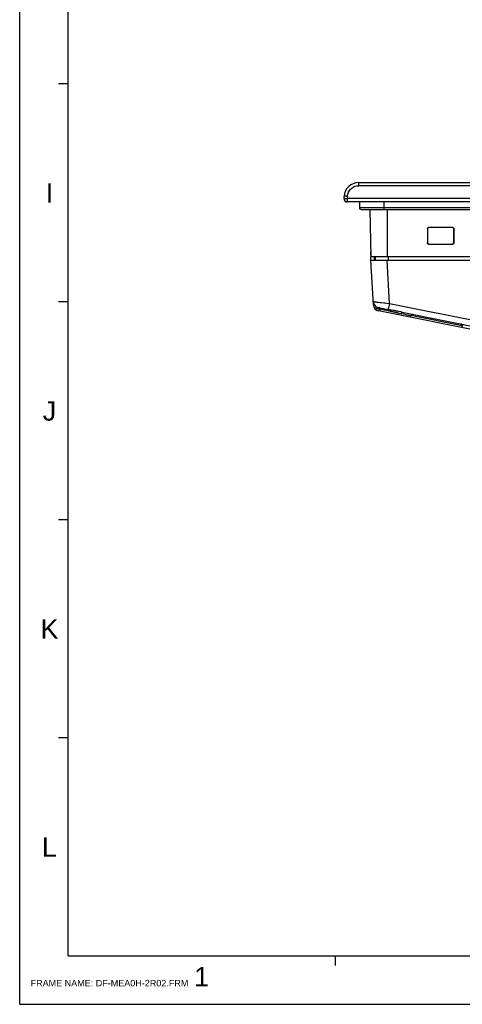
# Model space of a CAD drawing. Extents: x 0 to 1189, y 0 to 841.
# Tile 1 of 53: x 0 to 137, y 0 to 305. Entities that reach past the tile are written whole.
import ezdxf
from ezdxf.enums import TextEntityAlignment as Align

# ---------------------------------------------------------------- set-up
doc = ezdxf.new("R2010")
doc.units = 0
doc.header["$LTSCALE"] = 65.395
doc.header["$MEASUREMENT"] = 0
doc.layers.get('0').update_dxf_attribs({"linetype": 'CONTINUOUS'})
doc.layers.add('6_ALL_SURFS', color=7, linetype='CONTINUOUS')
doc.layers.add('7_ALL_FEATURES', color=7, linetype='CONTINUOUS')
doc.styles.add('TEXTSTYLE_2', font='arial.ttf')

msp = doc.modelspace()

# ---------------------------------------------------------------- linework, layer by layer
at = {"color": 4, "linetype": 'Continuous'}
for q in [(0, 841), (1189, 0)]:
    msp.add_line((0, 0), q, dxfattribs=at)
at = {"color": 3, "linetype": 'Continuous'}
for p, q in [((15, 15), (15, 826)), ((15, 285.33333), (12, 285.33333)), ((15, 217.75), (12, 217.75)), ((15, 150.16667), (12, 150.16667)), ((15, 82.58333), (12, 82.58333)), ((15, 15), (1174, 15)), ((97.78571, 15), (97.78571, 12))]:
    msp.add_line(p, q, dxfattribs=at)
at = {"layer": '6_ALL_SURFS', "color": 7, "linetype": 'Continuous'}
msp.add_line((100.56419, 249.78748), (100.59999, 250.47066), dxfattribs=at)
at = {"layer": '7_ALL_FEATURES', "color": 7, "linetype": 'Continuous'}
for p, q in [((105.09378, 254.43262), (105.09431, 254.58242)), ((105.09383, 253.78772), (105.09378, 254.43262)), ((105.09383, 254.73515), (365.92425, 254.73515)), ((365.92538, 253.78748), (105.09427, 253.78772)), ((101.59855, 250.46924), (101.56282, 249.78748)), ((101.56282, 249.78748), (101.56282, 248.73515)), ((369.45526, 249.78748), (101.56282, 249.78748)), ((369.45526, 248.73515), (101.56282, 248.73515)), ((105.31513, 248.73515), (105.31513, 246.93515)), ((113.00219, 246.43515), (113.00219, 248.73515)), ((365.70295, 246.93515), (105.31513, 246.93515)), ((105.81531, 246.43515), (363.38798, 246.43515)), ((108.51504, 246.43515), (108.89997, 231.73515)), ((113.89312, 246.43515), (113.89312, 231.73515)), ((126.37901, 240.36526), (126.38095, 236.10698)), ((126.37901, 240.36526), (126.42499, 240.31927)), ((126.42499, 240.31927), (126.42372, 236.14975)), ((126.8787, 240.86541), (126.92507, 240.81904)), ((134.13938, 240.86541), (126.8787, 240.86541)), ((134.09301, 240.81904), (126.92507, 240.81904)), ((134.13938, 240.86541), (134.09301, 240.81904)), ((134.63907, 240.36526), (134.59309, 240.31927)), ((134.59436, 236.14975), (134.59309, 240.31927)), ((134.63713, 236.10698), (134.63907, 240.36526)), ((126.38095, 236.10698), (126.42372, 236.14975)), ((126.88111, 235.60729), (126.92349, 235.64967)), ((126.88111, 235.60729), (134.13697, 235.60729)), ((126.92349, 235.64967), (134.09459, 235.64967)), ((134.13697, 235.60729), (134.09459, 235.64967)), ((134.63713, 236.10698), (134.59436, 236.14975)), ((108.85932, 232.28748), (108.83451, 233.23515)), ((108.89997, 230.73515), (108.8738, 231.73446)), ((109.86598, 231.68281), (108.87516, 231.68281)), ((139.54335, 231.73515), (108.89997, 231.73515)), ((109.62738, 216.85534), (108.89997, 230.73515)), ((108.89997, 230.73515), (151.89106, 230.73515)), ((109.86598, 231.68281), (109.88252, 230.73515)), ((110.17951, 231.73515), (110.19696, 230.73515)), ((114.59825, 217.28043), (113.89312, 230.73515)), ((114.20757, 231.73515), (114.20757, 230.73515)), ((113.69456, 217.37272), (114.59825, 217.28043)), ((114.49985, 216.79311), (114.40773, 216.34355)), ((114.59825, 217.28043), (114.49985, 216.79311)), ((114.59825, 217.28043), (148.41833, 210.51641)), ((111.08205, 215.54773), (110.90896, 215.58926)), ((111.1784, 216.02946), (111.08205, 215.54773)), ((111.74152, 215.41583), (111.08205, 215.54773)), ((111.1784, 216.02946), (114.7255, 215.32004)), ((147.92708, 207.65992), (111.23241, 214.99885)), ((111.75904, 214.89353), (111.75904, 215.50343)), ((112.24279, 215.3965), (111.99152, 215.45273)), ((114.80664, 214.82975), (113.0532, 215.21704)), ((114.40773, 216.34355), (114.32776, 215.96043)), ((114.95648, 215.27497), (114.7255, 215.32004)), ((118.11594, 214.64619), (117.43913, 214.7931)), ((119.00037, 213.90272), (118.30402, 214.05665)), ((118.59102, 214.54694), (148.0261, 208.65992)), ((119.83309, 213.71829), (119.00037, 213.90272)), ((120.06713, 213.66691), (119.83309, 213.71829)), ((120.48519, 213.57398), (120.06713, 213.66691)), ((121.25904, 212.99353), (121.25904, 213.40343)), ((137.13494, 210.33715), (121.27998, 213.50814)), ((137.17786, 209.80976), (137.1558, 210.44147))]:
    msp.add_line(p, q, dxfattribs=at)
for points in [[(101.59855, 250.46924), (101.63465, 250.8215), (101.70457, 251.16325), (101.80831, 251.49451), (101.94771, 251.81913), (102.12093, 252.13324), (102.32243, 252.42531), (102.55294, 252.69389), (102.81173, 252.94043), (103.09109, 253.15767), (103.39177, 253.34481), (103.71303, 253.50266), (104.0449, 253.62636), (104.38407, 253.7143), (104.73386, 253.76808), (105.09427, 253.78772)], [(105.09431, 254.58242), (105.09524, 254.69236), (105.0955, 254.71102), (105.09576, 254.72441), (105.09604, 254.73246), (105.09632, 254.73515)], [(101.59862, 250.47066), (101.46985, 250.47695), (101.3437, 250.48225), (101.22222, 250.48647), (101.10792, 250.48955), (101.00194, 250.49147), (100.90444, 250.49223), (100.81688, 250.49175), (100.74186, 250.48999), (100.6814, 250.48696), (100.63694, 250.48269), (100.60952, 250.47723), (100.59999, 250.47066)], [(100.56419, 249.78748), (100.57306, 249.79384), (100.5988, 249.79919), (100.64099, 249.80345), (100.69889, 249.80655), (100.77152, 249.80843), (100.85765, 249.80906), (100.9558, 249.80843), (101.0643, 249.80655), (101.1813, 249.80345), (101.30481, 249.79919), (101.43271, 249.79384), (101.56282, 249.78748)], [(126.37901, 240.36526), (126.38842, 240.45611), (126.41072, 240.53951), (126.44592, 240.61543), (126.49581, 240.68571), (126.5586, 240.74852), (126.62882, 240.79844), (126.70467, 240.83366), (126.78797, 240.85598), (126.8787, 240.86541)], [(126.92507, 240.81904), (126.83429, 240.80961), (126.75095, 240.78729), (126.67506, 240.75208), (126.60479, 240.70218), (126.54197, 240.63939), (126.49203, 240.56916), (126.4568, 240.4933), (126.43445, 240.41001), (126.42499, 240.31927)], [(134.59309, 240.31927), (134.58363, 240.41001), (134.56128, 240.4933), (134.52605, 240.56916), (134.47611, 240.63939), (134.41329, 240.70218), (134.34302, 240.75208), (134.26713, 240.78729), (134.18379, 240.80961), (134.09301, 240.81904)], [(134.13938, 240.86541), (134.23011, 240.85598), (134.31341, 240.83366), (134.38926, 240.79844), (134.45948, 240.74852), (134.52227, 240.68571), (134.57216, 240.61543), (134.60736, 240.5395), (134.62966, 240.45611), (134.63907, 240.36526)], [(126.88111, 235.60729), (126.79033, 235.61672), (126.70699, 235.63903), (126.63109, 235.67423), (126.56082, 235.72413), (126.49798, 235.78692), (126.44803, 235.85714), (126.41278, 235.93298), (126.39043, 236.01626), (126.38095, 236.10698)], [(126.42372, 236.14975), (126.43314, 236.05892), (126.45545, 235.97556), (126.49065, 235.89964), (126.54055, 235.82938), (126.60334, 235.76657), (126.67357, 235.71665), (126.74943, 235.68143), (126.83274, 235.65911), (126.92349, 235.64967)], [(134.09459, 235.64967), (134.18534, 235.65911), (134.26865, 235.68143), (134.34451, 235.71665), (134.41474, 235.76657), (134.47753, 235.82938), (134.52743, 235.89964), (134.56263, 235.97556), (134.58494, 236.05892), (134.59436, 236.14975)], [(134.63713, 236.10698), (134.62765, 236.01626), (134.6053, 235.93298), (134.57005, 235.85714), (134.5201, 235.78692), (134.45726, 235.72413), (134.38699, 235.67423), (134.31109, 235.63903), (134.22775, 235.61672), (134.13697, 235.60729)], [(109.57337, 217.88595), (109.59418, 217.87455), (109.65554, 217.85916), (109.75704, 217.83992), (109.89817, 217.81684), (110.07777, 217.79021), (110.2936, 217.76062), (110.54526, 217.72753), (110.82919, 217.69159), (111.13556, 217.65485), (111.78744, 217.57894)], [(111.78744, 217.57894), (112.13699, 217.53956), (112.8731, 217.45913)], [(112.8731, 217.45913), (113.27051, 217.41677), (113.69456, 217.37272)], [(110.57928, 215.70493), (110.42222, 215.77944), (110.27065, 215.86482), (110.12606, 215.96), (109.98892, 216.06463), (109.85874, 216.17907), (109.73554, 216.3033)], [(110.90896, 215.58926), (110.74137, 215.64166), (110.57928, 215.70493)], [(111.99152, 215.45273), (111.8963, 215.47309), (111.82248, 215.48834), (111.77551, 215.49846), (111.75904, 215.50343)], [(113.0532, 215.21704), (112.58737, 215.32068), (112.24279, 215.3965)], [(114.32776, 215.96043), (114.29396, 215.80164), (114.26504, 215.66819), (114.24145, 215.56224), (114.22358, 215.48548), (114.21171, 215.43913), (114.20602, 215.42394)], [(114.7255, 215.32004), (114.7528, 215.30751), (114.77663, 215.28173), (114.79632, 215.24341), (114.81133, 215.19363), (114.82124, 215.13375), (114.82577, 215.06545), (114.82481, 214.99061), (114.81837, 214.91131), (114.80664, 214.82975)], [(115.79448, 214.62976), (115.41777, 214.70414), (115.21896, 214.74438), (115.01501, 214.78626), (114.80664, 214.82975)], [(115.81602, 215.11674), (115.18142, 215.23278), (114.95648, 215.27497)], [(118.30402, 214.05665), (117.66676, 214.20773), (117.46244, 214.25734), (117.2631, 214.30634), (117.06835, 214.35326), (116.87969, 214.3974), (116.69645, 214.43946), (116.51476, 214.48001), (116.33522, 214.51881), (116.15776, 214.5561), (115.97748, 214.59315), (115.79448, 214.62976)], [(117.43913, 214.7931), (117.22369, 214.83917), (117.0153, 214.88301), (116.81242, 214.92472), (116.6116, 214.9651), (116.4133, 215.00413), (116.21705, 215.04187), (116.01806, 215.0793), (115.81602, 215.11674)], [(118.59102, 214.54694), (118.35094, 214.59618), (118.11594, 214.64619)], [(118.59102, 214.54694), (118.55628, 214.54539), (118.51942, 214.52757), (118.48169, 214.49405), (118.44432, 214.44597), (118.40858, 214.38491), (118.37565, 214.31292), (118.34663, 214.23239), (118.32249, 214.14601), (118.30402, 214.05665)], [(121.10118, 213.43833), (120.8384, 213.49683), (120.48519, 213.57398)], [(121.25904, 213.40343), (121.24078, 213.40835), (121.18741, 213.41998), (121.10118, 213.43833)], [(137.38506, 210.37998), (137.32431, 210.39775), (137.2723, 210.4126), (137.22974, 210.42447), (137.19693, 210.43334), (137.17384, 210.43916), (137.16022, 210.44188), (137.1558, 210.44147)]]:
    msp.add_lwpolyline(points, dxfattribs=at)
for centre, radius, start, end in [((105.09383, 250.23515), 4.5, 90, 177), ((101.56282, 249.73515), 1, 177, 270), ((105.81513, 246.93515), 0.5, 180, 270.0206387), ((111.57063, 217.99062), 2, 183, 258.6900675), ((111.62464, 216.96002), 2, 183, 258.6900675), ((111.25904, 215.50343), 0.5, 0, 78.6900675), ((121.75904, 213.40343), 0.5, 78.6900675, 180), ((136.65611, 210.42402), 0.5, 2, 78.6900675)]:
    msp.add_arc(centre, radius, start, end, dxfattribs=at)

# ---------------------------------------------------------------- texts
at = {"color": 1, "linetype": 'Continuous', "style": 'TEXTSTYLE_2'}
for s, p in [('I', (9.22424, 248.52446)), ('J', (9.22424, 180.94113)), ('K', (9.22424, 113.35779)), ('L', (9.22424, 45.77446)), ('1', (56.39572, 5.53902))]:
    msp.add_text(s, height=6, dxfattribs=at).set_placement(p, align=Align.CENTER)
msp.add_text('FRAME NAME: DF-MEA0H-2R02.FRM', height=2, dxfattribs=at).set_placement((3.39592, 5.56967))

doc.saveas('drawing.dxf')
